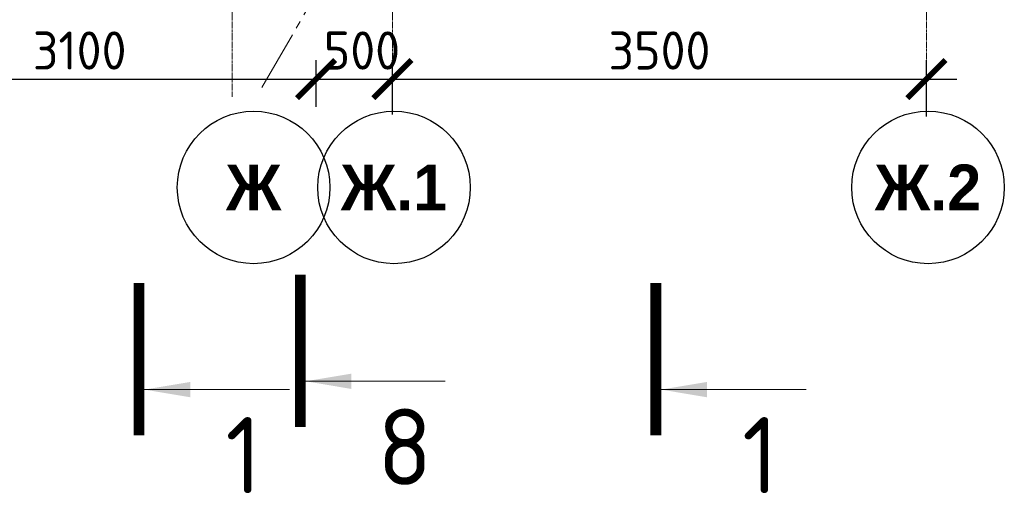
# Model space of a CAD drawing. Header units: millimetres. Extents: x 376598 to 1249954, y -318491 to -22134.
# Tile 146 of 256: x 597034 to 603487, y -124038 to -120933. Entities that reach past the tile are written whole.
import ezdxf

# ---------------------------------------------------------------- set-up
doc = ezdxf.new("R2010")
doc.units = ezdxf.units.MM
doc.linetypes.add('______5', pattern=[1100, 800, -100, 100, -100])
doc.linetypes.add('осевая', pattern=[50.8, 31.75, -6.35, 6.35, -6.35])
for name, color, linetype, lineweight in [('Оси', 40, '______5', 18), ('РАЗМЕРЫ', 1, 'Continuous', 9), ('Узлы', 7, 'Continuous', 0)]:
    doc.layers.add(name, color=color, linetype=linetype, lineweight=lineweight)
doc.styles.add('Century Gothic', font='GOTHIC.TTF')
doc.styles.add('GOST-2.304_Type-B', font='GOST_Common.ttf')
doc.dimstyles.new('СПДС', dxfattribs={"dimscale": 100, "dimtxt": 2.5, "dimasz": 2.5, "dimexe": 1.25, "dimexo": 0, "dimtad": 1, "dimdec": 0, "dimtxsty": 'GOST-2.304_Type-B', "dimblk": 'ARCHTICK', "dimcen": 2.5, "dimdle": 2, "dimadec": 0, "dimazin": 2, "dimtfac": 0.75, "dimtdec": 0, "dimtmove": 1, "dimatfit": 3, "dimfxl": 1, "dimtolj": 1, "dimarcsym": 1})

# ---------------------------------------------------------------- blocks, each defined once
blk = doc.blocks.new('NSY101')
at = {"color": 0, "linetype": 'ByBlock', "lineweight": -2}
blk.add_circle((0, 0), 50, dxfattribs=at)
blk = doc.blocks.new('_ArchTick')
at = {"color": 0, "linetype": 'ByBlock', "const_width": 0.15}
blk.add_lwpolyline([(-0.5, -0.5), (0.5, 0.5)], dxfattribs=at)
blk = doc.blocks.new('*D95')
at = {"layer": 'DEFPOINTS', "color": 0, "lineweight": 0, "transparency": 16777216}
for p in [(598976.9, -121322.5), (598976.9, -121504.9), (595876.9, -121543.5)]:
    blk.add_point(p, dxfattribs=at)
at = {"layer": 'РАЗМЕРЫ', "color": 0, "lineweight": -2, "transparency": 16777216}
for p, q in [((595876.9, -121543.5), (595876.9, -121197.5)), ((598976.9, -121504.9), (598976.9, -121197.5)), ((595676.9, -121322.5), (599176.9, -121322.5))]:
    blk.add_line(p, q, dxfattribs=at)
at = {"layer": 'РАЗМЕРЫ', "color": 0, "lineweight": -2, "transparency": 16777216, "xscale": 250, "yscale": 250, "zscale": 250, "rotation": 180}
blk.add_blockref('_ArchTick', (595876.9, -121322.5), dxfattribs=at)
at = {"layer": 'РАЗМЕРЫ', "color": 0, "lineweight": -2, "transparency": 16777216, "xscale": 250, "yscale": 250, "zscale": 250}
blk.add_blockref('_ArchTick', (598976.9, -121322.5), dxfattribs=at)
at = {"layer": 'РАЗМЕРЫ', "color": 0, "lineweight": 0, "transparency": 16777216, "insert": (597426.9, -121135), "char_height": 250, "attachment_point": 5, "style": 'GOST-2.304_Type-B'}
blk.add_mtext('\\A1;3100', dxfattribs=at)
blk = doc.blocks.new('*D96')
at = {"layer": 'DEFPOINTS', "color": 0, "lineweight": 0, "transparency": 16777216}
for p in [(599476.9, -121322.5), (598976.9, -121504.9), (599476.9, -121555)]:
    blk.add_point(p, dxfattribs=at)
at = {"layer": 'РАЗМЕРЫ', "color": 0, "lineweight": -2, "transparency": 16777216}
for p, q in [((598976.9, -121504.9), (598976.9, -121197.5)), ((599476.9, -121555), (599476.9, -121197.5)), ((598776.9, -121322.5), (599676.9, -121322.5))]:
    blk.add_line(p, q, dxfattribs=at)
at = {"layer": 'РАЗМЕРЫ', "color": 0, "lineweight": -2, "transparency": 16777216, "xscale": 250, "yscale": 250, "zscale": 250, "rotation": 180}
blk.add_blockref('_ArchTick', (598976.9, -121322.5), dxfattribs=at)
at = {"layer": 'РАЗМЕРЫ', "color": 0, "lineweight": -2, "transparency": 16777216, "xscale": 250, "yscale": 250, "zscale": 250}
blk.add_blockref('_ArchTick', (599476.9, -121322.5), dxfattribs=at)
at = {"layer": 'РАЗМЕРЫ', "color": 0, "lineweight": 0, "transparency": 16777216, "insert": (599276.9, -121135), "char_height": 250, "attachment_point": 5, "style": 'GOST-2.304_Type-B'}
blk.add_mtext('\\A1;500', dxfattribs=at)
blk = doc.blocks.new('*D97')
at = {"layer": 'DEFPOINTS', "color": 0, "lineweight": 0, "transparency": 16777216}
for p in [(602976.9, -121322.5), (599476.9, -121555), (602976.9, -121568.5)]:
    blk.add_point(p, dxfattribs=at)
at = {"layer": 'РАЗМЕРЫ', "color": 0, "lineweight": -2, "transparency": 16777216}
for p, q in [((599476.9, -121555), (599476.9, -121197.5)), ((602976.9, -121568.5), (602976.9, -121197.5)), ((599276.9, -121322.5), (603176.9, -121322.5))]:
    blk.add_line(p, q, dxfattribs=at)
at = {"layer": 'РАЗМЕРЫ', "color": 0, "lineweight": -2, "transparency": 16777216, "xscale": 250, "yscale": 250, "zscale": 250, "rotation": 180}
blk.add_blockref('_ArchTick', (599476.9, -121322.5), dxfattribs=at)
at = {"layer": 'РАЗМЕРЫ', "color": 0, "lineweight": -2, "transparency": 16777216, "xscale": 250, "yscale": 250, "zscale": 250}
blk.add_blockref('_ArchTick', (602976.9, -121322.5), dxfattribs=at)
at = {"layer": 'РАЗМЕРЫ', "color": 0, "lineweight": 0, "transparency": 16777216, "insert": (601226.9, -121135), "char_height": 250, "attachment_point": 5, "style": 'GOST-2.304_Type-B'}
blk.add_mtext('\\A1;3500', dxfattribs=at)

msp = doc.modelspace()

# ---------------------------------------------------------------- linework, layer by layer
at = {"layer": 'Оси', "color": 16, "linetype": 'осевая', "lineweight": 0, "ltscale": 0.5, "transparency": 33554687}
for p, q in [((598426.9, -115614.2), (598426.9, -121438.9)), ((599476.9, -115614.2), (599476.9, -121438.9)), ((602976.9, -115614.2), (602976.9, -121438.9))]:
    msp.add_line(p, q, dxfattribs=at)
at = {"layer": 'Оси', "color": 16, "linetype": '______5', "lineweight": 0, "ltscale": 0.5, "transparency": 33554687}
msp.add_line((598621.5, -121378), (598976.9, -120762.4), dxfattribs=at)
at = {"layer": 'Узлы', "color": 1, "linetype": 'Continuous', "lineweight": 0}
for p, q in [((598872.8, -123303.7, 200), (599822.8, -123303.7, 200)), ((597851.7, -123358.3, 400), (598801.7, -123358.3, 400)), ((601238.1, -123358.3, 400), (602188.1, -123358.3, 400))]:
    msp.add_line(p, q, dxfattribs=at)
at = {"layer": 'Узлы', "color": 1, "linetype": 'Continuous', "lineweight": 0, "const_width": 70}
for points, elevation in [([(598872.8, -123603.7), (598872.8, -122603.7)], 200), ([(597816.7, -123658.3), (597816.7, -122658.3)], 400), ([(601203.1, -123658.3), (601203.1, -122658.3)], 400)]:
    msp.add_lwpolyline(points, dxfattribs=dict(at, elevation=elevation))
at = {"layer": 'Узлы', "color": 1, "linetype": 'Continuous', "lineweight": 0}
for points in [[(598907.8, -123303.7, 200), (599208.2, -123354, 200), (599208.2, -123253.5, 200)], [(597851.7, -123358.3, 400), (598152.1, -123408.6, 400), (598152.1, -123308, 400)], [(601238.1, -123358.3, 400), (601538.5, -123408.6, 400), (601538.5, -123308, 400)]]:
    msp.add_solid(points, dxfattribs=at)

# ---------------------------------------------------------------- block references
at = {"layer": 'Оси', "color": 16, "linetype": 'Continuous', "lineweight": 25, "transparency": 33554687, "xscale": 9.999999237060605, "yscale": 9.999999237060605, "zscale": 9.999999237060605, "rotation": 270}
for p in [(598567, -122032.6), (599487, -122032.6), (602987, -122032.6)]:
    msp.add_blockref('NSY101', p, dxfattribs=at)

# ---------------------------------------------------------------- texts
at = {"layer": 'Оси', "color": 16, "linetype": 'Continuous', "lineweight": 25, "transparency": 33554687, "char_height": 300, "attachment_point": 5, "style": 'Century Gothic'}
for s, insert, width in [('\\A1;{\\fCentury Gothic|i0|b1;\\H300.000000;\\W1.000000;\\C16;Ж}\\P', (598567, -122032.6), 540), ('\\A1;{\\fCentury Gothic|i0|b1;\\H300.000000;\\W1.000000;\\C16;Ж.1}\\P', (599487, -122032.6), 890), ('\\A1;{\\fCentury Gothic|i0|b1;\\H300.000000;\\W1.000000;\\C16;Ж.2}\\P', (602987, -122032.6), 890)]:
    msp.add_mtext(s, dxfattribs=dict(at, insert=insert, width=width))
at = {"layer": 'Узлы', "color": 1, "linetype": 'Continuous', "lineweight": 0, "char_height": 500, "attachment_point": 5, "style": 'GOST-2.304_Type-B'}
for s, insert in [('8', (599557.8, -123733.7, 200)), ('1', (598501.7, -123788.3, 400)), ('1', (601888.1, -123788.3, 400))]:
    msp.add_mtext_dynamic_manual_height_columns(s, width=723.88, gutter_width=25, heights=[0], dxfattribs=dict(at, insert=insert))

# ---------------------------------------------------------------- dimensions: what is measured, and where the dimension line sits
at = {"layer": 'РАЗМЕРЫ', "color": 1, "lineweight": 0}
for base, p1, p2, picture, middle in [((598976.9, -121322.5), (595876.9, -121543.5), (598976.9, -121504.9), '*D95', (597426.9, -121135)), ((602976.9, -121322.5), (599476.9, -121555), (602976.9, -121568.5), '*D97', (601226.9, -121135))]:
    dim = msp.add_linear_dim(base=base, p1=p1, p2=p2, dimstyle='СПДС', dxfattribs=at)
    dim.commit()
    dim.dimension.update_dxf_attribs({"geometry": picture, "text_midpoint": middle})
dim = msp.add_linear_dim(base=(599476.9, -121322.5), p1=(598976.9, -121504.9), p2=(599476.9, -121555), dimstyle='СПДС', dxfattribs=at)
dim.commit()
dim.dimension.update_dxf_attribs({"geometry": '*D96', "text_midpoint": (599276.9, -121322.5), "dimtype": 160})

doc.saveas('drawing.dxf')
